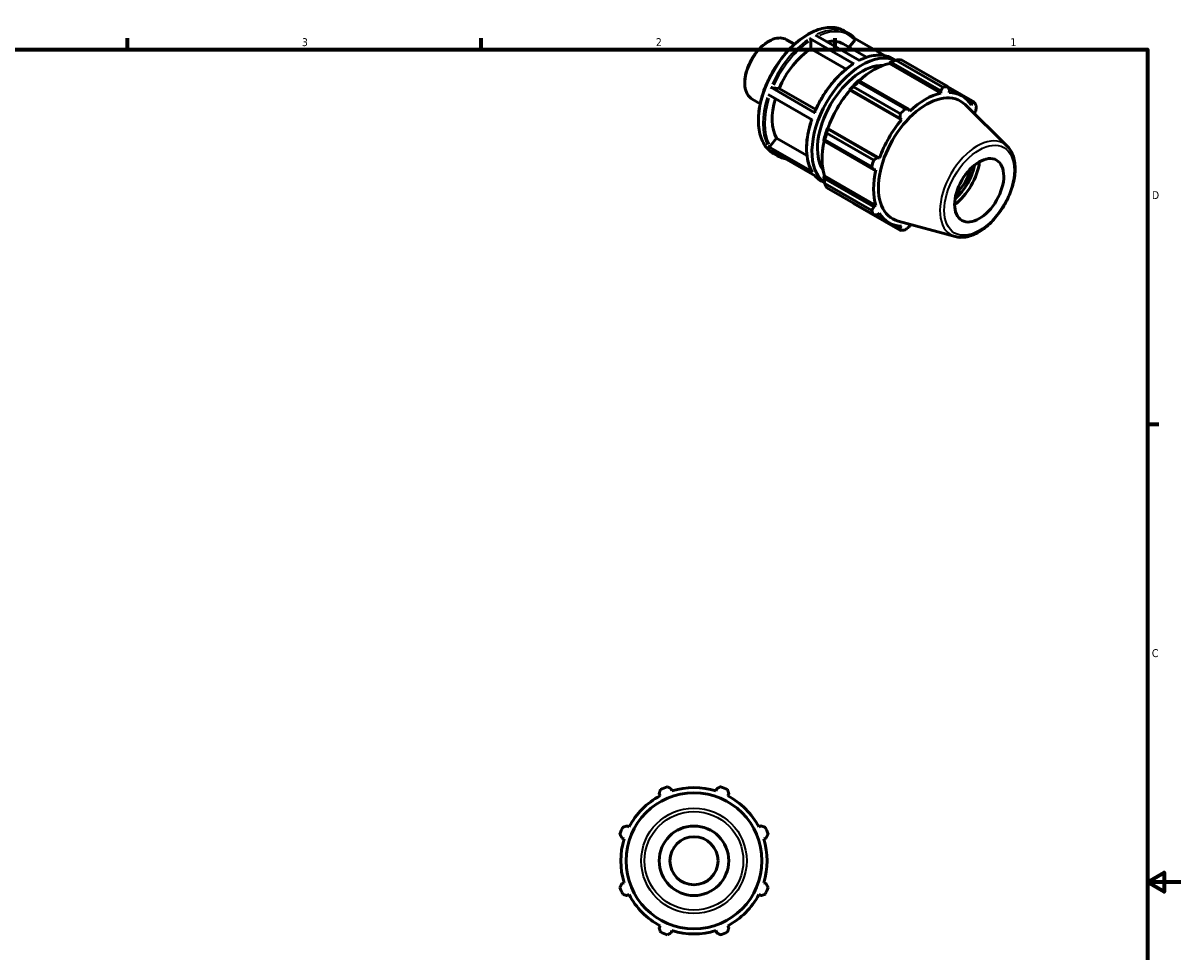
# Model space of a CAD drawing. Header units: inches. Extents: x -1.8 to 36.8, y -2.4 to 21.4.
# Tile 4 of 4: x 20 to 33.9, y 10.2 to 21.3. Entities that reach past the tile are written whole.
import ezdxf

# ---------------------------------------------------------------- set-up
doc = ezdxf.new("R2010")
doc.units = ezdxf.units.IN
doc.header["$MEASUREMENT"] = 0
for name, color, linetype, lineweight in [('Border (ANSI)', 7, 'Continuous', 70), ('Visible (ANSI)', 7, 'Continuous', 50), ('Visible Narrow (ANSI)', 7, 'Continuous', 35)]:
    doc.layers.add(name, color=color, linetype=linetype, lineweight=lineweight)
doc.styles.add('Note Text (ANSI)', font='tahoma.ttf')

# ---------------------------------------------------------------- blocks, each defined once
blk = doc.blocks.new('Borders Default Border')
at = {"layer": 'Border (ANSI)'}
for p, q in [((21.25, 21), (21.25, 21.134)), ((25.5, 21), (25.5, 21.134)), ((29.75, 21), (29.75, 21.134)), ((33.5, 16.5), (33.634, 16.5))]:
    blk.add_line(p, q, dxfattribs=at)
at = {"layer": 'Border (ANSI)', "flags": 128}
for points in [[(0.5, 1), (0.5, 21), (33.5, 21), (33.5, 1), (0.5, 1)], [(33.9, 11), (33.5, 11), (33.7, 11.115), (33.7, 10.885), (33.5, 11)]]:
    blk.add_lwpolyline(points, dxfattribs=at)
at = {"layer": 'Border (ANSI)', "color": 5, "true_color": 0x0000ff, "char_height": 0.0945, "attachment_point": 7, "style": 'Note Text (ANSI)'}
for s, insert in [('3', (23.346, 21.038)), ('2', (27.596, 21.04)), ('1', (31.854, 21.04)), ('D', (33.553, 19.203)), ('C', (33.552, 13.701))]:
    blk.add_mtext(s, dxfattribs=dict(at, insert=insert))

msp = doc.modelspace()

# ---------------------------------------------------------------- linework, layer by layer
at = {"layer": 'Visible (ANSI)'}
for p, q in [((29.9748, 20.8262), (29.4449, 21.1313)), ((29.5117, 21.1702), (30.0416, 20.865)), ((29.8572, 21.2234), (29.9059, 21.1954)), ((29.1648, 21.1167), (29.2604, 21.0617)), ((29.4567, 21.0084), (29.4567, 21.1108)), ((29.8806, 20.7643), (29.4567, 21.0084)), ((29.847, 21.0657), (30.1255, 20.9053)), ((29.916, 21.026), (29.9846, 21.1113)), ((30.3396, 20.9255), (29.9847, 21.1298)), ((30.4358, 20.8902), (30.4729, 20.8688)), ((31.0424, 20.547), (30.4793, 20.8713)), ((30.5376, 20.8769), (31.1008, 20.5526)), ((30.3998, 20.83), (30.4018, 20.8385)), ((30.3998, 20.83), (31.0183, 20.4738)), ((30.4018, 20.8385), (30.4192, 20.8479)), ((30.4192, 20.8479), (31.0178, 20.5031)), ((30.0334, 20.6257), (30.024, 20.621)), ((30.0267, 20.6107), (30.5899, 20.2864)), ((30.632, 20.281), (30.0334, 20.6257)), ((29.4732, 20.1537), (28.9433, 20.4588)), ((28.9764, 20.545), (29.5063, 20.2399)), ((28.9985, 20.5373), (29.0752, 20.5303)), ((29.0752, 20.5303), (29.515, 20.277)), ((29.9229, 20.5143), (29.9301, 20.5167)), ((29.926, 20.5092), (29.9229, 20.5143)), ((29.926, 20.5092), (30.5444, 20.153)), ((29.9301, 20.5167), (30.5287, 20.172)), ((30.5316, 20.2248), (29.9684, 20.5491)), ((31.0178, 20.5031), (31.0183, 20.4738)), ((31.4208, 20.3669), (31.1018, 20.5506)), ((31.1101, 20.5346), (31.27, 20.4426)), ((31.1183, 20.4835), (31.1211, 20.5132)), ((28.7531, 20.4017), (28.8487, 20.3467)), ((31.8153, 19.8365), (31.31, 20.3365)), ((31.3416, 20.3849), (31.3939, 20.3549)), ((31.3939, 20.3549), (31.3826, 20.3302)), ((30.5287, 20.172), (30.5444, 20.153)), ((30.6445, 20.2586), (30.632, 20.281)), ((31.4241, 20.2383), (31.4367, 20.2601)), ((29.6573, 20.0442), (29.6558, 20.0516)), ((29.6558, 20.0516), (29.6617, 20.0515)), ((30.2559, 19.6995), (29.6573, 20.0442)), ((29.6617, 20.0515), (30.2802, 19.6953)), ((28.9682, 19.8391), (29.0449, 19.9344)), ((29.0449, 19.9344), (29.4105, 19.724)), ((29.6139, 19.9105), (29.6145, 19.9001)), ((29.6145, 19.9001), (30.2131, 19.5554)), ((30.1874, 19.5892), (29.6243, 19.9136)), ((29.6484, 19.9949), (30.2116, 19.6706)), ((28.9462, 19.8331), (29.4761, 19.528)), ((29.5098, 19.4807), (28.9799, 19.7859)), ((29.0083, 19.7494), (29.057, 19.7213)), ((30.2802, 19.6953), (30.2559, 19.6995)), ((29.6139, 19.4738), (29.6202, 19.4798)), ((29.6145, 19.4541), (29.6139, 19.4738)), ((29.6202, 19.4798), (30.2387, 19.1236)), ((30.2131, 19.5554), (30.2387, 19.5557)), ((29.5869, 19.4161), (29.6235, 19.3951)), ((30.2131, 19.1094), (29.6145, 19.4541)), ((29.6243, 19.3904), (30.1874, 19.066)), ((30.2116, 19.0125), (29.6484, 19.3368)), ((29.9684, 19.1511), (30.5316, 18.8268)), ((30.2387, 19.1236), (30.2131, 19.1094)), ((30.2296, 19.0133), (30.3928, 18.9194)), ((30.2559, 19.0146), (30.2802, 19.0318)), ((31.1907, 18.7519), (30.5047, 18.938)), ((30.5287, 18.8563), (30.4751, 18.8871)), ((30.5444, 18.8784), (30.5287, 18.8563)), ((30.632, 18.8663), (30.6445, 18.8881)), ((27.7893, 12.0947), (27.7807, 12.1218)), ((28.3263, 12.1218), (28.3178, 12.0947)), ((27.6346, 12.0612), (27.6477, 12.0361)), ((28.4593, 12.0361), (28.4724, 12.0612)), ((27.274, 11.6624), (27.2488, 11.6754)), ((28.8582, 11.6754), (28.8331, 11.6624)), ((27.1883, 11.5293), (27.2154, 11.5208)), ((28.8917, 11.5208), (28.9187, 11.5293)), ((27.2154, 10.9923), (27.1883, 10.9837)), ((28.9187, 10.9837), (28.8917, 10.9923)), ((27.2488, 10.8376), (27.274, 10.8507)), ((28.8331, 10.8507), (28.8582, 10.8376)), ((27.6477, 10.477), (27.6346, 10.4518)), ((28.4724, 10.4518), (28.4593, 10.477)), ((27.7807, 10.3913), (27.7893, 10.4184)), ((28.3178, 10.4184), (28.3263, 10.3913))]:
    msp.add_line(p, q, dxfattribs=at)
for radius in [0.8162, 0.4173, 0.2887]:
    msp.add_circle((28.0535, 11.2565), radius, dxfattribs=at)
for radius, start, end in [(0.945, 109.79198, 115.20802), (0.8788, 72.5, 107.5), (0.945, 64.79198, 70.20802), (0.8788, 117.5, 152.5), (0.8788, 27.5, 62.5), (0.945, 154.79198, 160.20802), (0.945, 19.79198, 25.20802), (0.8788, 162.5, 197.5), (0.8789, 342.5, 17.5), (0.945, 199.79198, 205.20802), (0.8788, 207.5, 242.5), (0.8788, 297.5, 332.5), (0.945, 334.79198, 340.20802), (0.945, 244.79198, 250.20802), (0.8789, 252.5, 287.5), (0.945, 289.79198, 295.20802)]:
    msp.add_arc((28.0535, 11.2565), radius, start, end, dxfattribs=at)
for centre, major_axis, start_param, end_param in [((29.4933, 20.4515), (-0.3537, -0.6142), 3.9980676, 4.9118302), ((29.4933, 20.4515), (0.3537, 0.6142), 0, 0.4696912), ((30.0719, 20.1183), (0.4244, 0.737), 0.0572954, 3.0828997), ((30.253, 20.014), (0.4716, 0.8189), 0.3435016, 0.4380292), ((30.0719, 20.1183), (0.3773, 0.6551), 0.2897523, 2.8518404), ((30.2129, 20.0371), (0.4386, 0.7616), 0.4780318, 1.0719493), ((30.2129, 20.0371), (-0.4433, -0.7698), 4.2304897, 4.4050227), ((30.253, 20.014), (0.4716, 0.8189), 1.1288997, 1.2234273), ((30.2129, 20.0371), (0.4386, 0.7616), 1.26343, 1.8742952), ((30.8458, 19.6727), (0.4073, 0.7073), 6.1320197, 9.5759436), ((30.8314, 19.681), (-0.4386, -0.7616), 3.6196245, 4.2304897), ((30.8162, 19.6897), (0.4716, 0.8189), 0.3435016, 0.4380292), ((30.8314, 19.681), (0.4386, 0.7616), 5.975819, 6.5866842), ((29.4933, 20.4515), (-0.3537, -0.6142), 5.1003126, 5.9590278), ((30.8162, 19.6897), (0.4716, 0.8189), 5.8412887, 5.9358163), ((30.8162, 19.6897), (-0.4716, -0.8189), 4.2704924, 4.36502), ((30.8314, 19.681), (0.4386, 0.7616), 5.7657245, 5.8012861), ((30.2129, 20.0371), (-0.4433, -0.7698), 5.0158879, 5.1904208), ((30.8314, 19.681), (-0.4386, -0.7616), 4.4050227, 5.0158879), ((30.2129, 20.0371), (0.4386, 0.7616), 2.0656152, 2.6596934), ((30.253, 20.014), (0.4716, 0.8189), 1.9142979, 2.0088255), ((30.8162, 19.6897), (-0.4716, -0.8189), 5.0558906, 5.1504181), ((31.117, 19.5165), (0.2625, 0.4558), 4.1050743, 5.3197037), ((31.117, 19.5165), (0.2208, 0.3833), 4.1568884, 5.2678895), ((30.8314, 19.681), (-0.4386, -0.7616), 5.1904208, 5.8012861), ((31.0993, 19.5267), (-0.2083, -0.3616), 1.1366565, 2.0049362), ((30.253, 20.014), (-0.4716, -0.8189), 5.8412887, 5.9358163), ((30.8162, 19.6897), (-0.4716, -0.8189), 5.8412887, 5.9358163), ((30.8314, 19.681), (-0.4386, -0.7616), 5.975819, 6.5866842), ((30.8162, 19.6897), (-0.4716, -0.8189), 0.3435016, 0.4380292), ((30.8314, 19.681), (0.4386, 0.7616), 3.6196245, 3.6590534)]:
    msp.add_ellipse(centre, major_axis=major_axis, ratio=0.5780931, start_param=start_param, end_param=end_param, dxfattribs=at)
msp.add_ellipse((31.4786, 19.3082), major_axis=(0.2083, 0.3616), ratio=0.5780931, dxfattribs=at)
for points, knots in [([(29.1648, 21.1167), (29.1428, 21.1294), (29.1174, 21.1363), (29.0624, 21.1383), (29.0325, 21.1329), (28.9706, 21.11), (28.9385, 21.0919), (28.8762, 21.0452), (28.8459, 21.0165), (28.7904, 20.9514), (28.7651, 20.9151), (28.7218, 20.8385), (28.7038, 20.7983), (28.677, 20.7177), (28.6682, 20.6774), (28.6607, 20.6006), (28.6621, 20.5641), (28.6755, 20.4987), (28.6874, 20.4698), (28.7177, 20.4278), (28.7342, 20.4126), (28.7531, 20.4017)], [5.4997209, 5.4997209, 5.4997209, 5.4997209, 5.7963289, 5.7963289, 6.10716, 6.10716, 6.4322583, 6.4322583, 6.7589933, 6.7589933, 7.0845972, 7.0845972, 7.4097296, 7.4097296, 7.7354176, 7.7354176, 8.0622176, 8.0622176, 8.3867043, 8.3867043, 8.6413135, 8.6413135, 8.6413135, 8.6413135]), ([(29.8572, 21.2234), (29.8117, 21.2496), (29.7593, 21.2635), (29.6451, 21.2657), (29.5833, 21.2534), (29.4559, 21.2037), (29.3904, 21.1658), (29.263, 21.0682), (29.2012, 21.0085), (29.0875, 20.8735), (29.0357, 20.7983), (28.9472, 20.6401), (28.9105, 20.557), (28.8559, 20.3911), (28.838, 20.3084), (28.823, 20.1513), (28.8259, 20.077), (28.8528, 19.9447), (28.8767, 19.8865), (28.9371, 19.8018), (28.9702, 19.7713), (29.0083, 19.7494)], [5.4997209, 5.4997209, 5.4997209, 5.4997209, 5.8077969, 5.8077969, 6.1238415, 6.1238415, 6.4465442, 6.4465442, 6.7697662, 6.7697662, 7.0924316, 7.0924316, 7.4148843, 7.4148843, 7.7376136, 7.7376136, 8.0608945, 8.0608945, 8.3831946, 8.3831946, 8.6413135, 8.6413135, 8.6413135, 8.6413135]), ([(29.4449, 21.1313), (29.4464, 21.1305), (29.4481, 21.1291), (29.4508, 21.1263), (29.4522, 21.1243), (29.4543, 21.1207), (29.4553, 21.1185), (29.4564, 21.1147), (29.4567, 21.1125), (29.4567, 21.1108)], [0, 0, 0, 0, 0.01568881, 0.01568881, 0.03139247, 0.03139247, 0.047114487, 0.047114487, 0.062852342, 0.062852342, 0.062852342, 0.062852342]), ([(29.9859, 21.1284), (29.9813, 21.1339), (29.9765, 21.1391), (29.9666, 21.1492), (29.9616, 21.1541), (29.9511, 21.1634), (29.9458, 21.1679), (29.9348, 21.1764), (29.9292, 21.1805), (29.9178, 21.1882), (29.9119, 21.1919), (29.9059, 21.1954)], [5.29685892, 5.29685892, 5.29685892, 5.29685892, 5.3374313, 5.3374313, 5.37800369, 5.37800369, 5.41857608, 5.41857608, 5.45914847, 5.45914847, 5.49972085, 5.49972085, 5.49972085, 5.49972085]), ([(29.9859, 21.1284), (29.9862, 21.128), (29.9865, 21.1276), (29.9877, 21.1258), (29.9883, 21.124), (29.9885, 21.1206), (29.9882, 21.1184), (29.987, 21.1149), (29.9859, 21.1128), (29.9846, 21.1113)], [0.010999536, 0.010999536, 0.010999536, 0.010999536, 0.01568881, 0.01568881, 0.03139247, 0.03139247, 0.047114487, 0.047114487, 0.062852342, 0.062852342, 0.062852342, 0.062852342]), ([(30.4358, 20.8902), (30.4142, 20.9027), (30.391, 20.9124), (30.342, 20.926), (30.3163, 20.93), (30.2631, 20.9322), (30.2356, 20.9304), (30.1793, 20.9213), (30.1505, 20.914), (30.0935, 20.8943), (30.0652, 20.8822), (30.037, 20.8677)], [5.49972085, 5.49972085, 5.49972085, 5.49972085, 5.6462906, 5.6462906, 5.79286036, 5.79286036, 5.93943011, 5.93943011, 6.08599986, 6.08599986, 6.22688881, 6.22688881, 6.22688881, 6.22688881]), ([(29.9662, 20.8268), (29.9288, 20.8026), (29.8917, 20.7746), (29.8194, 20.7117), (29.7841, 20.6769), (29.7166, 20.6017), (29.6843, 20.5613), (29.6238, 20.4763), (29.5957, 20.4318), (29.5444, 20.34), (29.5212, 20.2927), (29.501, 20.245)], [0.06120104, 0.06120104, 0.06120104, 0.06120104, 0.24824903, 0.24824903, 0.43529703, 0.43529703, 0.62234502, 0.62234502, 0.80939301, 0.80939301, 0.99644101, 0.99644101, 0.99644101, 0.99644101]), ([(29.9662, 20.8268), (29.9663, 20.8269), (29.9664, 20.8269), (29.9675, 20.8276), (29.969, 20.8279), (29.9716, 20.8276), (29.9734, 20.827), (29.9748, 20.8262)], [0.218875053, 0.218875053, 0.218875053, 0.218875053, 0.220021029, 0.220021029, 0.235724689, 0.235724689, 0.251413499, 0.251413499, 0.251413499, 0.251413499]), ([(28.9985, 20.5373), (28.9972, 20.5374), (28.9954, 20.5377), (28.9919, 20.5386), (28.9897, 20.5393), (28.9859, 20.5406), (28.9836, 20.5415), (28.9799, 20.5432), (28.9779, 20.5442), (28.9764, 20.545)], [0.188503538, 0.188503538, 0.188503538, 0.188503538, 0.204228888, 0.204228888, 0.219943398, 0.219943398, 0.235645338, 0.235645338, 0.251337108, 0.251337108, 0.251337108, 0.251337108]), ([(29.5063, 20.2399), (29.5049, 20.2407), (29.5035, 20.2417), (29.5017, 20.2431), (29.5011, 20.2439), (29.5009, 20.2446), (29.501, 20.2448), (29.501, 20.245)], [0, 0, 0, 0, 0.01569177, 0.01569177, 0.03139371, 0.03139371, 0.037788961, 0.037788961, 0.037788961, 0.037788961]), ([(29.4673, 20.1571), (29.451, 20.1096), (29.4377, 20.062), (29.4175, 19.9678), (29.4107, 19.9212), (29.4041, 19.8311), (29.4043, 19.7877), (29.4118, 19.7052), (29.419, 19.6663), (29.4405, 19.5943), (29.4547, 19.5613), (29.4722, 19.5318)], [1.11066215, 1.11066215, 1.11066215, 1.11066215, 1.29559931, 1.29559931, 1.48269152, 1.48269152, 1.66978373, 1.66978373, 1.85687595, 1.85687595, 2.04396816, 2.04396816, 2.04396816, 2.04396816]), ([(28.9682, 19.8391), (28.967, 19.8375), (28.9651, 19.8359), (28.9617, 19.8336), (28.9594, 19.8326), (28.9556, 19.8316), (28.9533, 19.8313), (28.9496, 19.8317), (28.9476, 19.8323), (28.9462, 19.8331)], [0.188503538, 0.188503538, 0.188503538, 0.188503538, 0.204228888, 0.204228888, 0.219943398, 0.219943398, 0.235645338, 0.235645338, 0.251337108, 0.251337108, 0.251337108, 0.251337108]), ([(31.1907, 18.7519), (31.2299, 18.7413), (31.2723, 18.74), (31.363, 18.7549), (31.4116, 18.7728), (31.5093, 18.8264), (31.5583, 18.8629), (31.6508, 18.9501), (31.6942, 19.0008), (31.7711, 19.1111), (31.8047, 19.1706), (31.859, 19.2929), (31.8798, 19.3556), (31.9061, 19.4785), (31.9117, 19.5387), (31.9062, 19.6507), (31.8951, 19.7026), (31.8603, 19.7817), (31.8402, 19.8119), (31.8153, 19.8365)], [2.5092938, 2.5092938, 2.5092938, 2.5092938, 2.7998745, 2.7998745, 3.118485, 3.118485, 3.4493773, 3.4493773, 3.7795791, 3.7795791, 4.1082644, 4.1082644, 4.437029, 4.437029, 4.7674011, 4.7674011, 5.0980222, 5.0980222, 5.3485553, 5.3485553, 5.3485553, 5.3485553]), ([(29.057, 19.7213), (29.0787, 19.7088), (29.1019, 19.6991), (29.1352, 19.6898), (29.1441, 19.6877), (29.1532, 19.686)], [2.3581282, 2.3581282, 2.3581282, 2.3581282, 2.50469795, 2.50469795, 2.55748066, 2.55748066, 2.55748066, 2.55748066]), ([(29.4761, 19.528), (29.4746, 19.5288), (29.4732, 19.5302), (29.4723, 19.5316), (29.4723, 19.5317), (29.4722, 19.5318)], [0, 0, 0, 0, 0.01569177, 0.01569177, 0.016481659, 0.016481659, 0.016481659, 0.016481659]), ([(29.5082, 19.4817), (29.5124, 19.4767), (29.5168, 19.4719), (29.5262, 19.4623), (29.5313, 19.4574), (29.5417, 19.4481), (29.547, 19.4436), (29.558, 19.4351), (29.5636, 19.431), (29.5751, 19.4233), (29.581, 19.4196), (29.5869, 19.4161)], [2.15877573, 2.15877573, 2.15877573, 2.15877573, 2.19583865, 2.19583865, 2.23641104, 2.23641104, 2.27698342, 2.27698342, 2.31755581, 2.31755581, 2.3581282, 2.3581282, 2.3581282, 2.3581282])]:
    msp.add_open_spline(points, degree=3, knots=knots, dxfattribs=at)
for points, weights in [([(30.4192, 20.8479), (30.4483, 20.8595), (30.4793, 20.8713)], [1.005916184, 1.01130779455, 1.01589832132]), ([(30.0267, 20.6107), (30.0299, 20.6185), (30.0334, 20.6257)], [1.01589832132, 1.01130779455, 1.005916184]), ([(29.9301, 20.5167), (29.9486, 20.5328), (29.9684, 20.5491)], [1.005916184, 1.01130779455, 1.01589832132]), ([(31.0178, 20.5031), (31.0299, 20.5246), (31.0424, 20.547)], [1.00230409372, 1.00156026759, 1]), ([(31.1008, 20.5526), (31.1112, 20.5324), (31.1211, 20.5132)], [1, 1.00156026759, 1.00230409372]), ([(31.3939, 20.3549), (31.4071, 20.3607), (31.4208, 20.3669)], [1.00230409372, 1.00156026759, 1]), ([(31.4449, 20.3134), (31.4408, 20.2861), (31.4367, 20.2601)], [1, 1.00156026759, 1.00230409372]), ([(30.5287, 20.172), (30.5302, 20.1978), (30.5316, 20.2248)], [1.00230409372, 1.00156026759, 1]), ([(30.5899, 20.2864), (30.6115, 20.2836), (30.632, 20.281)], [1, 1.00156026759, 1.00230409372]), ([(29.6484, 19.9949), (29.6527, 20.0202), (29.6573, 20.0442)], [1.01589832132, 1.01130779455, 1.005916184]), ([(29.6145, 19.9001), (29.619, 19.9069), (29.6243, 19.9136)], [1.005916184, 1.01130779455, 1.01589832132]), ([(30.2116, 19.6706), (30.2343, 19.6853), (30.2559, 19.6995)], [1, 1.00156026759, 1.00230409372]), ([(30.2131, 19.5554), (30.2006, 19.5719), (30.1874, 19.5892)], [1.00230409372, 1.00156026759, 1]), ([(29.6243, 19.3904), (29.619, 19.423), (29.6145, 19.4541)], [1.01589832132, 1.01130779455, 1.005916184]), ([(29.9684, 19.1511), (29.9674, 19.1524), (29.9664, 19.1537)], [1.01589832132, 1.0156656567, 1.01543093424]), ([(30.1874, 19.066), (30.2006, 19.0881), (30.2131, 19.1094)], [1, 1.00156026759, 1.00230409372]), ([(30.2559, 19.0146), (30.2343, 19.0135), (30.2116, 19.0125)], [1.00230409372, 1.00156026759, 1]), ([(30.5316, 18.8268), (30.5302, 18.8418), (30.5287, 18.8563)], [1, 1.00156026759, 1.00230409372]), ([(30.632, 18.8663), (30.6115, 18.8497), (30.5899, 18.8325)], [1.00230409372, 1.00156026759, 1]), ([(27.6346, 12.0612), (27.6427, 12.0859), (27.6511, 12.1115)], [1.00230409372, 1.00156026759, 1]), ([(27.7336, 12.1457), (27.7576, 12.1335), (27.7807, 12.1218)], [1, 1.00156026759, 1.00230409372]), ([(28.3263, 12.1218), (28.3494, 12.1335), (28.3735, 12.1457)], [1.00230409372, 1.00156026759, 1]), ([(28.456, 12.1115), (28.4644, 12.0859), (28.4724, 12.0612)], [1, 1.00156026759, 1.00230409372]), ([(27.1883, 11.5293), (27.1766, 11.5525), (27.1644, 11.5765)], [1.00230409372, 1.00156026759, 1]), ([(27.1985, 11.659), (27.2242, 11.6674), (27.2488, 11.6754)], [1, 1.00156026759, 1.00230409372]), ([(28.8582, 11.6754), (28.8829, 11.6674), (28.9085, 11.659)], [1.00230409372, 1.00156026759, 1]), ([(28.9427, 11.5765), (28.9305, 11.5525), (28.9187, 11.5293)], [1, 1.00156026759, 1.00230409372]), ([(27.1644, 10.9366), (27.1766, 10.9606), (27.1883, 10.9837)], [1, 1.00156026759, 1.00230409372]), ([(28.9187, 10.9837), (28.9305, 10.9606), (28.9427, 10.9366)], [1.00230409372, 1.00156026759, 1]), ([(27.2488, 10.8376), (27.2242, 10.8457), (27.1985, 10.8541)], [1.00230409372, 1.00156026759, 1]), ([(28.9085, 10.8541), (28.8829, 10.8457), (28.8582, 10.8376)], [1, 1.00156026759, 1.00230409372]), ([(27.6511, 10.4015), (27.6427, 10.4272), (27.6346, 10.4518)], [1, 1.00156026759, 1.00230409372]), ([(28.4724, 10.4518), (28.4644, 10.4272), (28.456, 10.4015)], [1.00230409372, 1.00156026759, 1]), ([(27.7807, 10.3913), (27.7576, 10.3796), (27.7336, 10.3674)], [1.00230409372, 1.00156026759, 1]), ([(28.3735, 10.3674), (28.3494, 10.3796), (28.3263, 10.3913)], [1, 1.00156026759, 1.00230409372])]:
    msp.add_rational_spline(points, weights, degree=2, dxfattribs=at)
at = {"layer": 'Visible Narrow (ANSI)'}
for radius in [0.633, 0.5922]:
    msp.add_circle((28.0535, 11.2565), radius, dxfattribs=at)
for centre, major_axis, start_param, end_param in [((29.4328, 20.4864), (-0.4244, -0.737), 3.2986723, 6.1261057), ((28.959, 20.7592), (-0.2059, -0.3575), 3.2986723, 6.1261057), ((29.4815, 20.4583), (0.4244, 0.737), 0.036656, 0.6964641), ((29.4933, 20.4515), (0.4161, 0.7226), 6.1271117, 6.9481765), ((29.4815, 20.4583), (-0.4244, -0.737), 4.032684, 4.8751089), ((29.4933, 20.4515), (0.4161, 0.7226), 0.8921993, 1.7326189), ((30.0114, 20.1532), (0.4244, 0.737), 0.036656, 0.6964641), ((30.0114, 20.1532), (0.4244, 0.737), 0.8910914, 1.7335163), ((29.4815, 20.4583), (-0.4244, -0.737), 5.0798816, 5.9223065), ((29.4933, 20.4515), (-0.4161, -0.7226), 5.0861555, 5.921681), ((30.0114, 20.1532), (-0.4244, -0.737), 5.0798816, 5.9223065), ((31.4553, 19.3217), (0.3159, 0.5486), 0.0210306, 3.1205621), ((29.4815, 20.4583), (-0.4244, -0.737), 6.0904231, 6.2730399), ((29.4933, 20.4515), (-0.4161, -0.7226), 6.2448756, 6.321495), ((30.0114, 20.1532), (-0.4244, -0.737), 6.0904231, 6.2730399)]:
    msp.add_ellipse(centre, major_axis=major_axis, ratio=0.5780931, start_param=start_param, end_param=end_param, dxfattribs=at)
msp.add_ellipse((31.4786, 19.3082), major_axis=(-0.2955, -0.5132), ratio=0.5780931, dxfattribs=at)

# ---------------------------------------------------------------- block references
msp.add_blockref('Borders Default Border', (0, 0))

doc.saveas('drawing.dxf')
